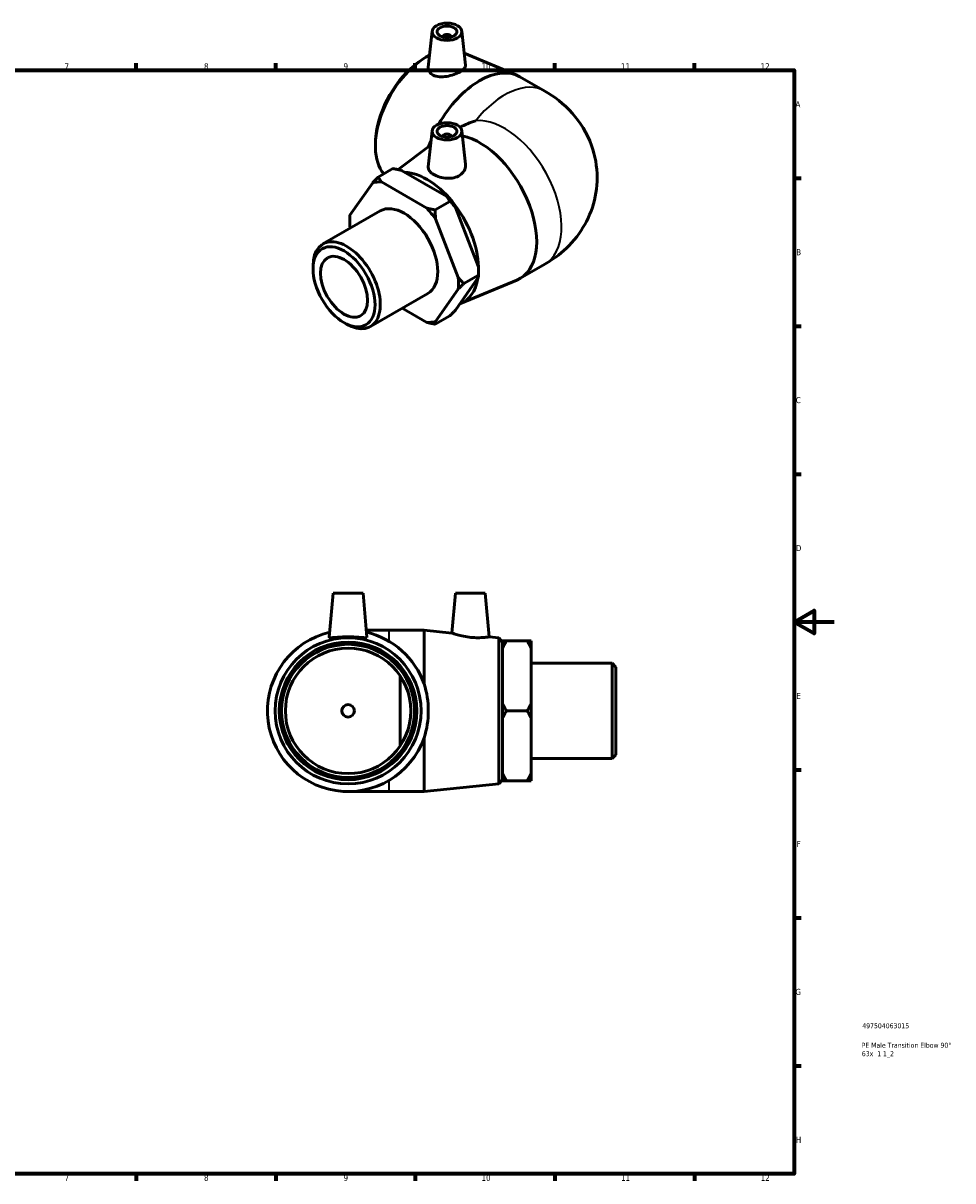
# Model space of a CAD drawing. Header units: millimetres. Extents: x -76 to 901, y -67 to 628.
# Tile 3 of 3: x 434 to 901, y 17 to 598. Entities that reach past the tile are written whole.
import ezdxf

# ---------------------------------------------------------------- set-up
doc = ezdxf.new("R2010")
doc.units = ezdxf.units.MM
for name, color, linetype, lineweight in [('Border (ANSI)', 7, 'Continuous', 70), ('Title (ISO)', 7, 'Continuous', 50), ('Visible (ANSI)', 7, 'Continuous', 50), ('Visible Narrow (ANSI)', 7, 'Continuous', 35)]:
    doc.layers.add(name, color=color, linetype=linetype, lineweight=lineweight)
doc.styles.add('Note Text (ANSI)', font='tahoma.ttf')
doc.styles.add('Note Text (ISO)', font='tahoma.ttf')

# ---------------------------------------------------------------- blocks, each defined once
blk = doc.blocks.new('Borders Default Border')
at = {"layer": 'Border (ANSI)'}
for p, q in [((490.58, 574), (490.58, 577.45)), ((560.67, 574), (560.67, 577.45)), ((630.75, 574), (630.75, 577.45)), ((700.83, 574), (700.83, 577.45)), ((770.92, 574), (770.92, 577.45)), ((821, 519.75), (824.45, 519.75)), ((821, 445.5), (824.45, 445.5)), ((821, 371.25), (824.45, 371.25)), ((821, 222.75), (824.45, 222.75)), ((821, 148.5), (824.45, 148.5)), ((821, 74.25), (824.45, 74.25)), ((490.58, 20), (490.58, 16.55)), ((560.67, 20), (560.67, 16.55)), ((630.75, 20), (630.75, 16.55)), ((700.83, 20), (700.83, 16.55)), ((770.92, 20), (770.92, 16.55))]:
    blk.add_line(p, q, dxfattribs=at)
at = {"layer": 'Border (ANSI)', "flags": 128}
for points in [[(20, 20), (20, 574), (821, 574), (821, 20), (20, 20)], [(841, 297), (821, 297), (831, 302.77), (831, 291.23), (821, 297)]]:
    blk.add_lwpolyline(points, dxfattribs=at)
at = {"layer": 'Border (ANSI)', "color": 230, "true_color": 0xff0080, "attachment_point": 7, "style": 'Note Text (ANSI)'}
for s, insert, char_height in [('7', (454.6, 574.4), 3.05), ('8', (524.63, 574.33), 3.05), ('9', (594.7, 574.34), 3.05), ('10', (663.96, 574.34), 3.048), ('11', (734.04, 574.4), 3.048), ('12', (804.13, 574.4), 3.048), ('A', (821.63, 555.35), 3.05), ('B', (821.99, 481.1), 3.05), ('C', (821.8, 406.8), 3.05), ('D', (821.81, 332.6), 3.05), ('E', (822.05, 258.35), 3.05), ('F', (822.14, 184.1), 3.05), ('G', (821.66, 109.79), 3.05), ('H', (821.81, 35.6), 3.05), ('7', (454.6, 16.55), 3.05), ('8', (524.63, 16.48), 3.05), ('9', (594.7, 16.49), 3.05), ('10', (663.96, 16.49), 3.048), ('11', (734.04, 16.55), 3.048), ('12', (804.13, 16.55), 3.048)]:
    blk.add_mtext(s, dxfattribs=dict(at, insert=insert, char_height=char_height))
blk = doc.blocks.new('Title Blocks ISO')
at = {"layer": 'Title (ISO)', "color": 232, "true_color": 0xca0064, "style": 'Note Text (ISO)'}
for tag, p in [('PART_NUMBER_001', (34.16, 73.13)), ('DESCRIPTION_001', (33.84, 63.34)), ('DESCRIPTION_002', (33.95, 59.12))]:
    blk.add_attdef(tag, p, '', height=2.5, dxfattribs=at)

msp = doc.modelspace()

# ---------------------------------------------------------------- linework, layer by layer
at = {"layer": 'Visible (ANSI)'}
for p, q in [((639.173, 593.52), (637.24, 575.486)), ((654.145, 593.52), (655.969, 576.508)), ((644.659, 590.801), (644.659, 590.615)), ((648.659, 590.801), (648.659, 590.615)), ((655.328, 582.49), (681.736, 571.43)), ((632.333, 577.966), (633.487, 578.791)), ((683.27, 570.671), (695.762, 563.477)), ((610.972, 540.872), (610.838, 539.46)), ((639.173, 543.549), (637.234, 525.463)), ((644.659, 540.83), (644.659, 540.644)), ((648.659, 540.83), (648.659, 540.644)), ((654.145, 543.549), (655.949, 526.721)), ((622.156, 524.047), (638.402, 536.355)), ((619.52, 524.586), (612.117, 520.322)), ((623.762, 523.682), (646.589, 510.537)), ((609.328, 517.48), (597.914, 501.196)), ((636.513, 504.734), (613.686, 517.88)), ((640.755, 503.831), (648.158, 508.094)), ((584.35, 486.748), (613.172, 503.345)), ((597.798, 498.354), (597.798, 499.893)), ((650.947, 505.118), (662.361, 475.689)), ((597.914, 495.378), (598.174, 494.708)), ((652.285, 469.886), (640.871, 499.316)), ((683.27, 469.395), (695.762, 476.589)), ((579.377, 474.228), (579.377, 475.767)), ((655.074, 466.91), (662.477, 471.174)), ((662.477, 472.713), (662.477, 471.174)), ((662.361, 469.871), (650.947, 453.587)), ((653.474, 456.8), (681.736, 468.636)), ((608.205, 445.322), (637.027, 461.92)), ((640.871, 447.784), (652.285, 464.068)), ((624.15, 454.504), (636.513, 447.385)), ((648.158, 450.745), (640.755, 446.481)), ((594.881, 447.305), (596.213, 446.532)), ((589.492, 311.427), (587.561, 289.354)), ((589.492, 311.427), (604.492, 311.427)), ((604.492, 311.427), (606.424, 289.354)), ((650.852, 311.427), (649.108, 291.491)), ((650.852, 311.427), (665.852, 311.427)), ((665.852, 311.427), (667.765, 289.57)), ((617.492, 292.927), (606.111, 292.927)), ((635.159, 292.927), (617.492, 292.927)), ((635.159, 292.927), (635.159, 265.976)), ((649.108, 291.491), (635.159, 292.927)), ((672.612, 289.071), (667.765, 289.57)), ((672.612, 215.784), (672.612, 289.071)), ((674.492, 286.987), (672.612, 289.071)), ((674.492, 286.987), (674.492, 217.867)), ((674.592, 283.943), (674.592, 287.501)), ((676.482, 287.501), (686.952, 287.501)), ((688.842, 287.501), (688.842, 283.943)), ((674.592, 283.927), (674.492, 283.927)), ((674.592, 255.986), (674.592, 283.943)), ((688.842, 283.943), (688.842, 255.986)), ((729.602, 276.329), (688.842, 276.329)), ((729.602, 228.526), (729.602, 276.329)), ((731.492, 274.439), (729.602, 276.329)), ((731.492, 274.439), (731.492, 230.416)), ((623.192, 269.915), (623.192, 234.94)), ((674.592, 248.869), (674.592, 255.986)), ((688.842, 255.986), (688.842, 248.869)), ((676.482, 252.427), (686.952, 252.427)), ((674.592, 220.911), (674.592, 248.869)), ((688.842, 248.869), (688.842, 220.911)), ((635.159, 238.879), (635.159, 211.927)), ((729.602, 228.526), (688.842, 228.526)), ((731.492, 230.416), (729.602, 228.526)), ((674.592, 220.927), (674.492, 220.927)), ((674.592, 217.353), (674.592, 220.911)), ((688.842, 220.911), (688.842, 217.353)), ((672.612, 215.784), (635.159, 211.927)), ((674.492, 217.867), (672.612, 215.784)), ((676.482, 217.353), (686.952, 217.353)), ((596.992, 211.927), (617.492, 211.927)), ((635.159, 211.927), (617.492, 211.927))]:
    msp.add_line(p, q, dxfattribs=at)
for radius in [36.644, 34.56, 33.39, 31.5, 3.15]:
    msp.add_circle((596.992, 252.427), radius, dxfattribs=at)
for start, end in [(103.146523, 340.456336), (19.543664, 76.853477)]:
    msp.add_arc((596.992, 252.427), 40.5, start, end, dxfattribs=at)
for centre, major_axis, ratio in [((646.659, 593.254), (-7.5, 0), 0.5758617), ((646.659, 593.254), (-5, 0), 0.5758617), ((646.659, 543.283), (-7.5, 0), 0.5758617), ((646.659, 543.283), (-5, 0), 0.5758617), ((594.941, 465.265), (-10.984, 19.075), 0.5780931), ((594.941, 465.265), (-8.349, 14.499), 0.5780931)]:
    msp.add_ellipse(centre, major_axis=major_axis, ratio=ratio, dxfattribs=at)
for centre, major_axis, ratio, start_param, end_param in [((646.659, 590.801), (-2, 0), 0.5758617, 2.9729035, 6.4518745), ((636.576, 550.825), (-18.286, -31.755), 0.5780931, 3.8745308, 6.0758738), ((635.247, 551.591), (-17.247, -29.949), 0.5780931, 4.0445587, 5.3802192), ((663.059, 535.574), (20.211, 35.097), 0.5780931, 0, 1.5809231), ((690.047, 520.033), (57.276, 0), 0.5780931, 2.1015377, 2.2694286), ((646.659, 540.83), (2, 0), 0.5758617, 6.1144961, 9.5934671), ((663.059, 504.492), (20.211, -35.097), 0.5780931, 6.2101718, 8.9479704), ((663.059, 535.574), (-20.211, -35.097), 0.5780931, 4.9438904, 5.0322863), ((625.1, 482.632), (-19.268, 33.459), 0.5780931, 5.9310323, 6.1156069), ((636.576, 489.241), (-18.286, 31.755), 0.5780931, 3.8952835, 5.9430236), ((625.1, 482.632), (-11.928, 20.713), 0.5780931, 3.1415927, 6.2831853), ((635.176, 488.435), (-19.268, 33.459), 0.5780931, 4.8838348, 5.0684094), ((625.1, 482.632), (-19.268, 33.459), 0.5780931, 0.6950446, 0.8796192), ((625.1, 482.632), (19.268, -33.459), 0.5780931, 1.7422421, 1.9268167), ((596.278, 466.035), (11.928, -20.713), 0.5780931, 5.4958534, 10.2121098), ((635.176, 488.435), (-19.268, 33.459), 0.5780931, 3.9289245, 4.0212118), ((625.1, 482.632), (19.268, -33.459), 0.5780931, 0.6950446, 0.8796192), ((636.576, 489.241), (18.286, -31.755), 0.5780931, 6.1908779, 6.9029589), ((625.1, 482.632), (19.268, -33.459), 0.5780931, 5.9310323, 6.1156069), ((592.369, 252.427), (44.906, 0), 0.9946849, 5.9750154, 6.5913552)]:
    msp.add_ellipse(centre, major_axis=major_axis, ratio=ratio, start_param=start_param, end_param=end_param, dxfattribs=at)
for points, knots in [([(639.764, 571.472), (638.971, 571.859), (638.289, 572.414), (637.403, 573.728), (637.199, 574.485), (637.223, 575.297), (637.23, 575.391), (637.24, 575.486)], [0, 0, 0, 0, 0.34690394, 0.34690394, 0.69380787, 0.69380787, 0.73906649, 0.73906649, 0.73906649, 0.73906649]), ([(655.969, 576.508), (655.975, 576.451), (655.978, 576.394), (655.978, 575.849), (655.742, 575.311), (654.776, 574.227), (654.045, 573.68), (652.347, 572.702), (651.274, 572.211), (648.94, 571.394), (647.678, 571.07), (645.299, 570.684), (644.021, 570.601), (641.674, 570.789), (640.603, 571.063), (639.764, 571.472)], [3.4760463, 3.4760463, 3.4760463, 3.4760463, 3.5181072, 3.5181072, 3.8784363, 3.8784363, 4.2387654, 4.2387654, 4.5990945, 4.5990945, 4.9594236, 4.9594236, 5.3267128, 5.3267128, 5.694002, 5.694002, 5.694002, 5.694002]), ([(695.762, 563.477), (700.459, 560.773), (705.23, 557.228), (713.42, 547.973), (716.929, 542.579), (721.026, 531.155), (722.056, 525.607), (722.056, 514.881), (721.181, 509.751), (718.006, 500.147), (715.645, 495.753), (709.798, 487.552), (706.204, 484.027), (700.323, 479.412), (698.04, 477.9), (695.762, 476.589)], [4.712389, 4.712389, 4.712389, 4.712389, 5.0265482, 5.0265482, 5.2941224, 5.2941224, 5.4978289, 5.4978289, 5.6859019, 5.6859019, 5.8873351, 5.8873351, 6.1308639, 6.1308639, 6.2831853, 6.2831853, 6.2831853, 6.2831853]), ([(653.098, 521.239), (652.264, 520.688), (651.214, 520.245), (648.925, 519.732), (647.687, 519.659), (645.372, 519.789), (644.137, 520.003), (641.864, 520.663), (640.826, 521.107), (639.181, 522.055), (638.463, 522.622), (637.493, 523.829), (637.242, 524.471), (637.216, 525.21), (637.221, 525.336), (637.235, 525.463)], [0, 0, 0, 0, 0.3469039, 0.3469039, 0.6938079, 0.6938079, 1.0427862, 1.0427862, 1.3917644, 1.3917644, 1.7407427, 1.7407427, 2.089721, 2.089721, 2.1597892, 2.1597892, 2.1597892, 2.1597892]), ([(655.948, 526.721), (655.968, 526.54), (655.978, 526.36), (655.978, 525.296), (655.735, 524.337), (654.737, 522.598), (653.981, 521.821), (653.098, 521.239)], [4.88562462, 4.88562462, 4.88562462, 4.88562462, 4.95942362, 4.95942362, 5.3267128, 5.3267128, 5.69400198, 5.69400198, 5.69400198, 5.69400198]), ([(667.765, 289.57), (667.765, 289.57), (667.539, 289.533), (666.618, 289.409), (665.922, 289.324), (664.315, 289.194), (663.295, 289.14), (661.05, 289.144), (659.825, 289.206), (657.457, 289.442), (656.166, 289.639), (653.8, 290.112), (652.725, 290.385), (651.043, 290.856), (650.317, 291.086), (649.349, 291.405), (649.108, 291.491), (649.108, 291.491)], [1.3917644, 1.3917644, 1.3917644, 1.3917644, 1.7407427, 1.7407427, 2.089721, 2.089721, 2.4366249, 2.4366249, 2.7835289, 2.7835289, 3.150818, 3.150818, 3.5181072, 3.5181072, 3.8784363, 3.8784363, 4.2387654, 4.2387654, 4.2387654, 4.2387654]), ([(606.421, 289.32), (606.392, 289.206), (606.131, 289.144), (605.14, 289.14), (604.408, 289.194), (602.741, 289.324), (601.69, 289.409), (599.398, 289.533), (598.156, 289.57), (595.829, 289.57), (594.587, 289.533), (592.294, 289.409), (591.244, 289.324), (589.576, 289.194), (588.845, 289.14), (587.853, 289.144), (587.593, 289.206), (587.561, 289.331), (587.56, 289.342), (587.561, 289.354)], [0, 0, 0, 0, 0.3469039, 0.3469039, 0.6938079, 0.6938079, 1.0427862, 1.0427862, 1.3917644, 1.3917644, 1.7407427, 1.7407427, 2.089721, 2.089721, 2.4366249, 2.4366249, 2.7835289, 2.7835289, 2.8158119, 2.8158119, 2.8158119, 2.8158119])]:
    msp.add_open_spline(points, degree=3, knots=knots, dxfattribs=at)
for points in [[(619.52, 524.586), (621.751, 524.157), (623.762, 523.682)], [(612.117, 520.322), (610.63, 518.833), (609.328, 517.48)], [(613.686, 517.88), (612.861, 519.037), (612.117, 520.322)], [(646.589, 510.537), (647.415, 509.379), (648.158, 508.094)], [(648.158, 508.094), (649.646, 506.605), (650.947, 505.118)], [(597.914, 501.196), (597.798, 500.526), (597.798, 499.893)], [(640.755, 503.831), (638.524, 504.259), (636.513, 504.734)], [(640.871, 499.316), (640.755, 501.485), (640.755, 503.831)], [(662.361, 475.689), (662.477, 473.519), (662.477, 471.174)], [(662.477, 471.174), (662.477, 470.541), (662.361, 469.871)], [(655.074, 466.91), (653.586, 468.4), (652.285, 469.886)], [(652.285, 464.068), (653.586, 465.421), (655.074, 466.91)], [(650.947, 453.587), (649.646, 452.234), (648.158, 450.745)], [(640.755, 446.481), (640.755, 447.114), (640.871, 447.784)], [(636.513, 447.385), (638.524, 446.91), (640.755, 446.481)], [(674.592, 283.943), (675.431, 285.68), (676.482, 287.501)], [(676.482, 287.501), (675.431, 287.501), (674.592, 287.501)], [(686.952, 287.501), (688.004, 285.68), (688.842, 283.943)], [(688.842, 287.501), (688.004, 287.501), (686.952, 287.501)], [(676.482, 252.427), (675.431, 254.249), (674.592, 255.986)], [(688.842, 255.986), (688.004, 254.249), (686.952, 252.427)], [(674.592, 248.869), (675.431, 250.606), (676.482, 252.427)], [(686.952, 252.427), (688.004, 250.606), (688.842, 248.869)], [(676.482, 217.353), (675.431, 219.175), (674.592, 220.911)], [(688.842, 220.911), (688.004, 219.175), (686.952, 217.353)], [(674.592, 217.353), (675.431, 217.353), (676.482, 217.353)], [(686.952, 217.353), (688.004, 217.353), (688.842, 217.353)]]:
    msp.add_rational_spline(points, [1, 1.00135137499, 1], degree=2, dxfattribs=at)
msp.add_open_spline([(606.423, 289.354), (606.424, 289.342), (606.424, 289.331), (606.421, 289.32)], degree=3, dxfattribs=at)
at = {"layer": 'Visible Narrow (ANSI)'}
for p, q in [((617.492, 292.913), (617.492, 287.888)), ((617.492, 216.967), (617.492, 211.942))]:
    msp.add_line(p, q, dxfattribs=at)
for centre, major_axis, start_param, end_param in [((675.552, 528.381), (20.211, 35.097), 0, 1.3142058), ((675.552, 511.686), (-20.211, 35.097), 3.1415927, 6.0304622)]:
    msp.add_ellipse(centre, major_axis=major_axis, ratio=0.5780931, start_param=start_param, end_param=end_param, dxfattribs=at)

# ---------------------------------------------------------------- block references
msp.add_blockref('Borders Default Border', (0, 0))
msp.add_blockref('Title Blocks ISO', (821, 20)).add_auto_attribs({'PART_NUMBER_001': '497504063015', 'DESCRIPTION_001': 'PE Male Transition Elbow 90°', 'DESCRIPTION_002': '63x  1 1_2'})

doc.saveas('drawing.dxf')
